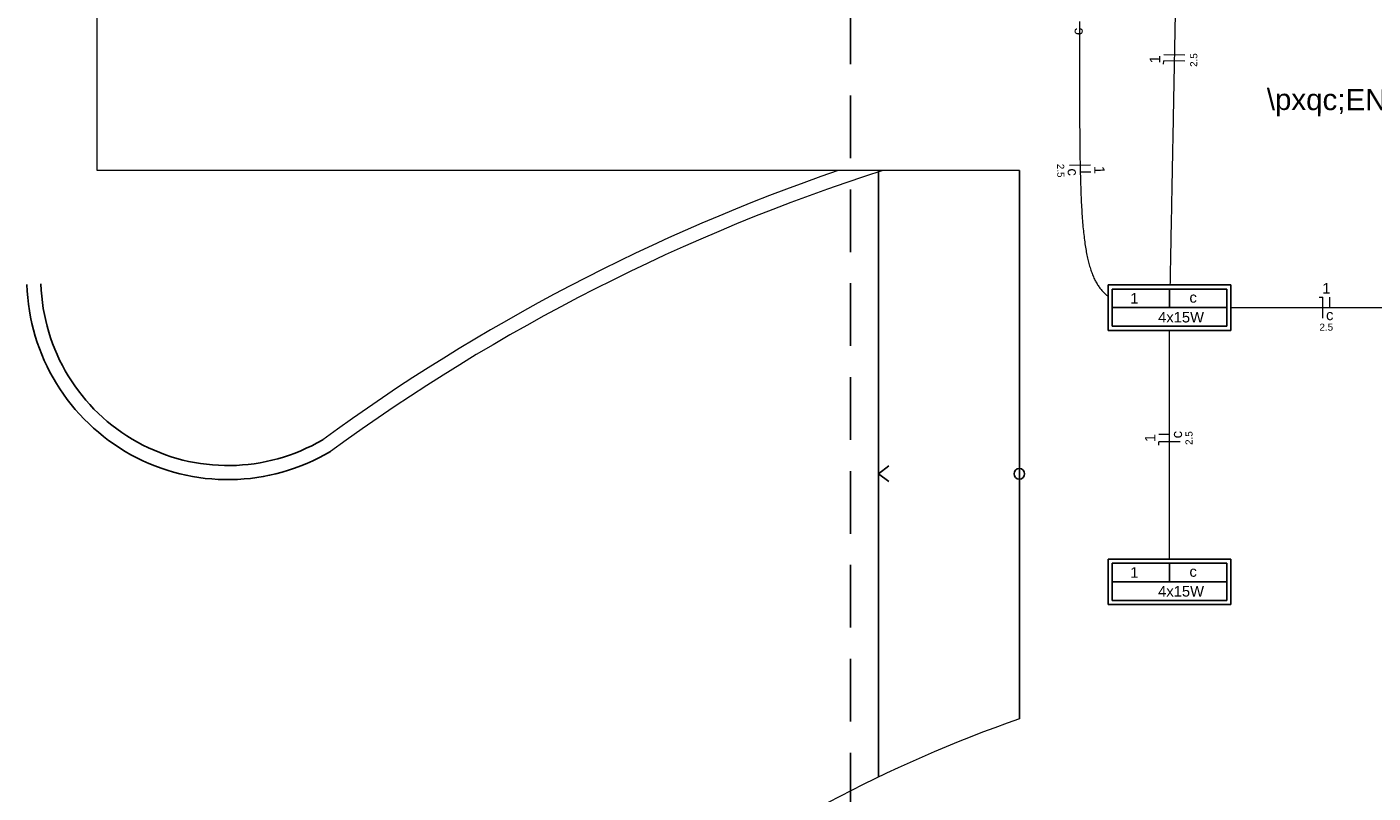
# Model space of a CAD drawing. Header units: millimetres. Extents: x -8 to 220, y -114 to 51.
# Tile 21 of 82: x 26.06 to 35.62, y 17.08 to 22.52. Entities that reach past the tile are written whole.
import ezdxf

# ---------------------------------------------------------------- set-up
doc = ezdxf.new("R2010")
doc.units = ezdxf.units.MM
doc.header["$MEASUREMENT"] = 0
doc.linetypes.add('HIDDEN', pattern=[0.9525, 0.635, -0.3175])
for name, color, linetype, lineweight in [('0.1', 1, 'Continuous', 9), ('EL-Condutos', 4, 'Continuous', 5), ('EL-Fios (Fase 1)', 7, 'Continuous', 5), ('EL-Fios (Neutro)', 7, 'Continuous', 5), ('EL-Fios (Retorno)', 7, 'Continuous', 5), ('EL-Textos fios', 7, 'Continuous', 5), ('Textos', 7, 'Continuous', 5)]:
    doc.layers.add(name, color=color, linetype=linetype, lineweight=lineweight)
for name, color, linetype in [('1', 1, 'Continuous'), ('COTA', 10, 'Continuous'), ('P-SIMBOL', 5, 'Continuous'), ('PROJEÇÃO', 6, 'HIDDEN'), ('TEXTO', 2, 'Continuous')]:
    doc.layers.add(name, color=color, linetype=linetype)
doc.styles.add('Arial', font='arial.ttf')

msp = doc.modelspace()

# ---------------------------------------------------------------- linework, layer by layer
at = {"layer": '0.1', "color": 8}
msp.add_lwpolyline([(33.1098, 21.4966), (26.5598, 21.4966), (26.5598, 36.4967)], dxfattribs=at)
for centre, radius, start, end in [((36.3138, 8.4293), 13.8176, 108.96737, 126.16023), ((36.3138, 8.4293), 13.7176, 107.71197, 126.18072), ((36.3098, 8.437), 9.709, 109.244, 144.14009)]:
    msp.add_arc(centre, radius, start, end, dxfattribs=at)
at = {"layer": '1', "color": 8}
for p, q in [((32.1098, 17.1906), (32.1098, 21.4966)), ((33.1098, 17.6035), (33.1098, 21.4966))]:
    msp.add_line(p, q, dxfattribs=at)
for radius, end in [(1.4287, 300.63143), (1.3287, 300.4266)]:
    msp.add_arc((27.4879, 20.7309), radius, 181.69259, end, dxfattribs=at)
at = {"layer": 'COTA', "color": 8}
msp.add_lwpolyline([(32.1837, 19.3992), (32.1098, 19.3436), (32.1837, 19.288)], dxfattribs=at)
msp.add_circle((33.1098, 19.3436), 0.0376, dxfattribs=at)
at = {"layer": 'EL-Condutos', "linetype": 'Continuous'}
for points in [[(34.24, 23.8222), (34.2372, 23.675), (34.2345, 23.5367), (34.232, 23.4065), (34.2296, 23.2839), (34.2274, 23.1682), (34.2253, 23.0588), (34.2233, 22.9551), (34.2214, 22.8564), (34.2196, 22.7621), (34.2178, 22.6716), (34.2162, 22.5843), (34.2145, 22.4995), (34.2129, 22.4165), (34.2114, 22.3348), (34.2098, 22.2538), (34.2082, 22.1727), (34.2067, 22.0911), (34.2051, 22.0081), (34.2034, 21.9233), (34.2017, 21.8359), (34.2, 21.7454), (34.1982, 21.6512), (34.1963, 21.5525), (34.1943, 21.4488), (34.1922, 21.3394), (34.19, 21.2237), (34.1876, 21.1011), (34.1851, 20.9709), (34.1824, 20.8325), (34.1796, 20.6854)], [(33.5379, 22.5562), (33.5378, 22.4262), (33.5376, 22.3018), (33.5375, 22.1829), (33.5374, 22.0695), (33.5376, 21.9613), (33.5379, 21.8583), (33.5384, 21.7602), (33.5393, 21.6671), (33.5405, 21.5788), (33.5421, 21.4951), (33.5442, 21.4159), (33.5468, 21.3411), (33.5499, 21.2706), (33.5537, 21.2042), (33.5581, 21.1419), (33.5632, 21.0835), (33.5691, 21.0288), (33.5759, 20.9778), (33.5835, 20.9303), (33.592, 20.8862), (33.6015, 20.8454), (33.612, 20.8077), (33.6236, 20.7731), (33.6363, 20.7413), (33.6502, 20.7124), (33.6654, 20.6861), (33.6818, 20.6623), (33.6996, 20.6409), (33.7188, 20.6218), (33.7394, 20.6048)], [(34.6127, 20.5234), (34.6649, 20.5234), (34.715, 20.5234), (34.7632, 20.5234), (34.8095, 20.5234), (34.8542, 20.5234), (34.8974, 20.5234), (34.9392, 20.5234), (34.9798, 20.5234), (35.0194, 20.5234), (35.0581, 20.5234), (35.096, 20.5234), (35.1333, 20.5234), (35.1702, 20.5234), (35.2067, 20.5234), (35.2431, 20.5234), (35.2795, 20.5234), (35.3161, 20.5234), (35.353, 20.5234), (35.3903, 20.5234), (35.4282, 20.5234), (35.4669, 20.5234), (35.5064, 20.5234), (35.5471, 20.5234), (35.5889, 20.5234), (35.6321, 20.5234), (35.6768, 20.5234), (35.7231, 20.5234), (35.7713, 20.5234), (35.8214, 20.5234), (35.8736, 20.5234)], [(34.1765, 18.739), (34.1765, 18.8132), (34.1765, 18.8832), (34.1765, 18.9493), (34.1765, 19.0119), (34.1765, 19.0713), (34.1765, 19.1276), (34.1765, 19.1813), (34.1765, 19.2326), (34.1765, 19.2818), (34.1765, 19.3292), (34.1765, 19.3752), (34.1765, 19.4199), (34.1765, 19.4638), (34.1765, 19.5071), (34.1765, 19.5501), (34.1765, 19.5931), (34.1765, 19.6363), (34.1765, 19.6802), (34.1765, 19.725), (34.1765, 19.7709), (34.1765, 19.8184), (34.1765, 19.8676), (34.1765, 19.9189), (34.1765, 19.9726), (34.1765, 20.0289), (34.1765, 20.0882), (34.1765, 20.1508), (34.1765, 20.217), (34.1765, 20.287), (34.1765, 20.3611)]]:
    msp.add_spline(points, degree=3, dxfattribs=at)
at = {"layer": 'EL-Fios (Fase 1)'}
for p, q in [((34.286, 22.3166), (34.136, 22.3195)), ((33.4662, 21.5356), (33.6162, 21.5383))]:
    msp.add_line(p, q, dxfattribs=at)
at = {"layer": 'EL-Fios (Neutro)'}
for p, q in [((34.1347, 22.2517), (34.1352, 22.2767)), ((34.2852, 22.2738), (34.1352, 22.2767)), ((35.2396, 20.5984), (35.2646, 20.5984)), ((35.2646, 20.4484), (35.2646, 20.5984)), ((34.2515, 19.5715), (34.1015, 19.5715)), ((34.1015, 19.5465), (34.1015, 19.5715))]:
    msp.add_line(p, q, dxfattribs=at)
at = {"layer": 'EL-Fios (Retorno)'}
for p, q in [((33.5421, 21.487), (33.6171, 21.4883)), ((35.3146, 20.5234), (35.3146, 20.5984)), ((34.1765, 19.6215), (34.1015, 19.6215))]:
    msp.add_line(p, q, dxfattribs=at)
at = {"layer": 'P-SIMBOL'}
for p, q in [((33.7397, 20.6846), (34.6132, 20.6846)), ((33.7397, 20.6846), (33.7397, 20.3621)), ((33.7684, 20.6559), (34.5845, 20.6559)), ((33.7684, 20.6559), (33.7684, 20.3909)), ((34.1765, 20.5234), (34.1765, 20.6559)), ((34.5845, 20.6559), (34.5845, 20.3909)), ((34.6132, 20.6846), (34.6132, 20.3621)), ((33.7684, 20.5234), (34.5845, 20.5234)), ((33.7684, 20.3909), (34.5845, 20.3909)), ((33.7397, 20.3621), (34.6132, 20.3621)), ((33.7397, 18.7381), (34.6132, 18.7381)), ((33.7397, 18.7381), (33.7397, 18.4156)), ((33.7684, 18.7093), (34.5845, 18.7093)), ((33.7684, 18.7093), (33.7684, 18.4443)), ((34.1765, 18.5768), (34.1765, 18.7093)), ((34.5845, 18.7093), (34.5845, 18.4443)), ((34.6132, 18.7381), (34.6132, 18.4156)), ((33.7684, 18.5768), (34.5845, 18.5768)), ((33.7397, 18.4156), (34.6132, 18.4156)), ((33.7684, 18.4443), (34.5845, 18.4443))]:
    msp.add_line(p, q, dxfattribs=at)
at = {"layer": 'PROJEÇÃO', "color": 8, "ltscale": 0.7}
msp.add_lwpolyline([(31.9098, 22.6966), (31.9098, 15.7966), (33.1098, 15.7966)], dxfattribs=at)

# ---------------------------------------------------------------- texts
at = {"layer": 'EL-Textos fios', "attachment_point": 8, "line_spacing_factor": 0.6, "style": 'Arial'}
for s, insert, char_height, width, rotation in [('1', (34.1106, 22.2861), 0.075, 0.116502, 88.8944), ('2.5', (34.3743, 22.281), 0.05, 0.194131, 88.8944), ('2.5', (33.378, 21.4959), 0.05, 0.194131, 271.04341), ('1', (33.6417, 21.5007), 0.075, 0.116502, 271.04341), ('c', (33.4522, 21.4853), 0.075, 0.10484, 271.04341), ('1', (34.0767, 19.5971), 0.075, 0.116502, 90.00021), ('c', (34.2665, 19.6215), 0.075, 0.10484, 90.00021), ('2.5', (34.3405, 19.5971), 0.05, 0.194131, 90.00021)]:
    msp.add_mtext(s, dxfattribs=dict(at, insert=insert, char_height=char_height, width=width, rotation=rotation))
for s, insert, char_height, width in [('1', (35.2902, 20.6231), 0.075, 0.116502), ('c', (35.3146, 20.4334), 0.075, 0.10484), ('2.5', (35.2902, 20.3594), 0.05, 0.194131)]:
    msp.add_mtext(s, dxfattribs=dict(at, insert=insert, char_height=char_height, width=width))
at = {"layer": 'TEXTO', "color": 8, "insert": (34.8677, 22.0777), "char_height": 0.15, "width": 6.014638, "attachment_point": 1, "rotation": 359.80031, "style": 'Arial'}
msp.add_mtext('\\\\pxqc;ENTRADA PRINCIPAL', dxfattribs=at)
at = {"layer": 'Textos', "insert": (33.5611, 22.511), "char_height": 0.075, "width": 0.10484, "attachment_point": 9, "rotation": 90.00021, "line_spacing_factor": 0.6, "style": 'Arial'}
msp.add_mtext('c', dxfattribs=at)
at = {"layer": 'Textos', "char_height": 0.075, "attachment_point": 7, "line_spacing_factor": 0.6, "style": 'Arial'}
for s, insert, width in [('1', (33.8974, 20.5519), 0.116502), ('c', (34.3182, 20.5577), 0.10484), ('4x15W', (34.0956, 20.4172), 0.652134), ('1', (33.8974, 18.6053), 0.116502), ('c', (34.3182, 18.6111), 0.10484), ('4x15W', (34.0956, 18.4707), 0.652134)]:
    msp.add_mtext(s, dxfattribs=dict(at, insert=insert, width=width))

doc.saveas('drawing.dxf')
